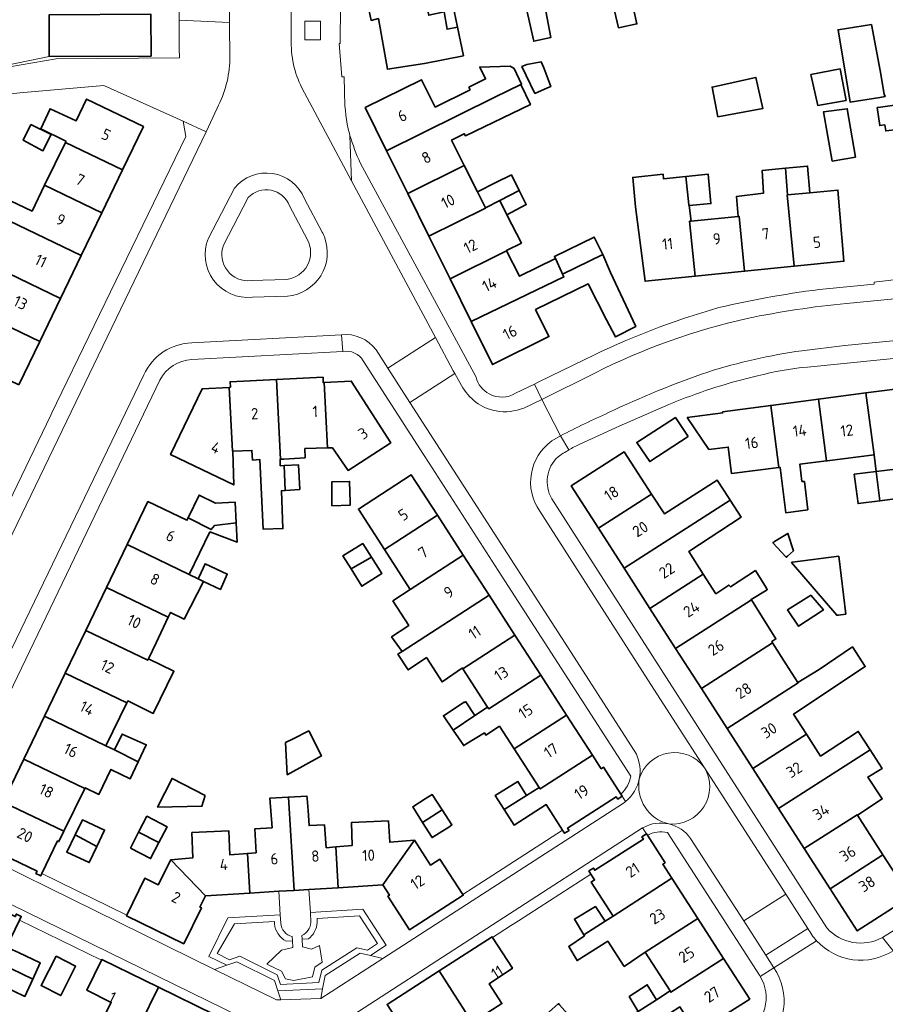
# Model space of a CAD drawing. Extents: x 152761 to 155748, y 459947 to 462743.
# Tile 214 of 256: x 154744 to 154847, y 461832 to 461950. Entities that reach past the tile are written whole.
import ezdxf
from ezdxf.enums import TextEntityAlignment as Align

# ---------------------------------------------------------------- set-up
doc = ezdxf.new("R2010")
doc.units = 0
doc.header["$LTSCALE"] = 0.75
for name, color, linetype, lineweight in [('B-RO-GR-BEPLANTING_CULTUUR_HEESTERS-GV', 251, 'CONTINUOUS', 18), ('B-RO-GR-BEPLANTING_CULTUUR_VASTE PLANTENVAK-GV', 251, 'CONTINUOUS', 18), ('B-RO-GR-GROENVOORZIENING-GV', 251, 'CONTINUOUS', 18), ('B-RO-GR-HAAG-GV', 251, 'CONTINUOUS', 13), ('B-RO-IE-TERREINAFSCHEIDING_KUNSTMATIG_HEKWERK-G', 251, 'IE-TERREINAFSCHEIDING-KUNSTMATIG', 18), ('B-RO-OG-BEBOUWING-GV', 6, 'CONTINUOUS', 35), ('B-RO-OG-BEBOUWING-T18', 1, 'CONTINUOUS', 18), ('B-RO-VH-VERHARDING_BETONSTRAATSTEEN-GV', 251, 'CONTINUOUS', 18), ('B-RO-VH-VERHARDING_STRAATBAKSTEEN-GV', 251, 'CONTINUOUS', 18), ('B-RO-VH-VERHARDING_TEGEL-GV', 251, 'CONTINUOUS', 18)]:
    doc.layers.add(name, color=color, linetype=linetype, lineweight=lineweight)
doc.styles.add('NLCS-ISO-M200-T18', font='NLCS-ISO.ttf', dxfattribs={"height": 0.36})
doc.linetypes.add('IE-TERREINAFSCHEIDING-KUNSTMATIG', pattern='A,4,[82,NLCS.SHX,S=0.75,R=90,X=0,Y=0],4,-2', length=10)

msp = doc.modelspace()

# ---------------------------------------------------------------- linework, layer by layer
at = {"layer": 'B-RO-GR-BEPLANTING_CULTUUR_HEESTERS-GV'}
for points in [[(154775.953, 461927.285, 0.5597746), (154771.042, 461928.276)], [(154768.083, 461922.582, 0.5673823), (154771.389, 461918.339)], [(154775.597, 461918.472, 0.5324154), (154778.112, 461923.207)]]:
    msp.add_lwpolyline(points, format="xyb", dxfattribs=at)
at = {"layer": 'B-RO-GR-BEPLANTING_CULTUUR_HEESTERS-GV', "flags": 128}
for points in [[(154771.042, 461928.276), (154768.083, 461922.582)], [(154778.112, 461923.207), (154775.953, 461927.285)], [(154771.389, 461918.339), (154775.597, 461918.472)]]:
    msp.add_lwpolyline(points, dxfattribs=at)
at = {"layer": 'B-RO-GR-BEPLANTING_CULTUUR_VASTE PLANTENVAK-GV', "flags": 128}
for points in [[(154774.174, 461841.33), (154774.155, 461841.609), (154769.394, 461841.327), (154767.324, 461837.753), (154768.802, 461837.021), (154770.007, 461837.428), (154774.503, 461835.206), (154774.887, 461834.069), (154779.498, 461834.282), (154779.83, 461835.774), (154784.043, 461838.452), (154785.291, 461838.174), (154786.516, 461838.968), (154784.344, 461842.279), (154779.271, 461841.953), (154779.293, 461841.473)], [(154778.237, 461839.508), (154777.488, 461839.463), (154777.544, 461838.553), (154778.607, 461838.289), (154779.572, 461838.705), (154779.875, 461836.735), (154778.985, 461836.128), (154778.727, 461834.967), (154776.5, 461834.533), (154775.472, 461834.711), (154774.998, 461835.63), (154773.274, 461836.5), (154775.002, 461838.18), (154776.379, 461838.485), (154776.331, 461839.293)], [(154776.331, 461839.293), (154775.582, 461839.249)]]:
    msp.add_lwpolyline(points, dxfattribs=at)
at = {"layer": 'B-RO-GR-BEPLANTING_CULTUUR_VASTE PLANTENVAK-GV'}
for points in [[(154775.582, 461839.249, -0.263385), (154774.174, 461841.33)], [(154779.293, 461841.473, -0.2107962), (154778.237, 461839.508)]]:
    msp.add_lwpolyline(points, format="xyb", dxfattribs=at)
at = {"layer": 'B-RO-GR-GROENVOORZIENING-GV', "flags": 128}
msp.add_lwpolyline([(154777.812, 461949.383), (154777.821, 461947.148), (154779.671, 461947.156), (154779.662, 461949.391)], close=True, dxfattribs=at)
for points in [[(154774.922, 461841.384), (154774.86, 461842.402), (154768.601, 461842.032), (154766.319, 461837.415), (154768.458, 461836.354), (154769.674, 461836.756), (154774.171, 461834.533), (154774.582, 461833.304), (154779.925, 461833.551)], [(154779.293, 461841.473), (154779.271, 461841.953), (154784.344, 461842.279), (154786.516, 461838.968), (154785.291, 461838.174), (154784.043, 461838.452), (154779.83, 461835.774), (154779.498, 461834.282), (154774.887, 461834.069), (154774.503, 461835.206), (154770.007, 461837.428), (154768.802, 461837.021), (154767.324, 461837.753), (154769.394, 461841.327), (154774.155, 461841.609), (154774.174, 461841.33)], [(154779.925, 461833.551), (154780.233, 461835.141), (154784.445, 461837.819), (154785.666, 461837.523), (154787.554, 461838.752), (154784.732, 461843.056), (154778.472, 461842.653), (154778.541, 461841.483)], [(154775.582, 461839.249), (154776.331, 461839.293), (154776.302, 461839.781)], [(154777.461, 461839.9), (154777.488, 461839.463), (154778.237, 461839.508)]]:
    msp.add_lwpolyline(points, dxfattribs=at)
at = {"layer": 'B-RO-GR-GROENVOORZIENING-GV'}
for points in [[(154774.174, 461841.33, 0.263385), (154775.582, 461839.249)], [(154776.302, 461839.781, -0.324805), (154774.922, 461841.384)], [(154778.541, 461841.483, -0.2541647), (154777.461, 461839.9)], [(154778.237, 461839.508, 0.2107962), (154779.293, 461841.473)]]:
    msp.add_lwpolyline(points, format="xyb", dxfattribs=at)
at = {"layer": 'B-RO-GR-HAAG-GV', "flags": 128}
for points in [[(154774.922, 461841.384), (154774.86, 461842.402), (154768.601, 461842.032), (154766.319, 461837.415), (154768.458, 461836.354), (154769.674, 461836.756), (154774.171, 461834.533), (154774.582, 461833.304), (154779.925, 461833.551)], [(154779.293, 461841.473), (154779.271, 461841.953), (154784.344, 461842.279), (154786.516, 461838.968), (154785.291, 461838.174), (154784.043, 461838.452), (154779.83, 461835.774), (154779.498, 461834.282), (154774.887, 461834.069), (154774.503, 461835.206), (154770.007, 461837.428), (154768.802, 461837.021), (154767.324, 461837.753), (154769.394, 461841.327), (154774.155, 461841.609), (154774.174, 461841.33)], [(154779.925, 461833.551), (154780.233, 461835.141), (154784.445, 461837.819), (154785.666, 461837.523), (154787.554, 461838.752), (154784.732, 461843.056), (154778.472, 461842.653), (154778.541, 461841.483)], [(154775.582, 461839.249), (154776.331, 461839.293), (154776.302, 461839.781)], [(154777.461, 461839.9), (154777.488, 461839.463), (154778.237, 461839.508)]]:
    msp.add_lwpolyline(points, dxfattribs=at)
at = {"layer": 'B-RO-GR-HAAG-GV'}
for points in [[(154774.174, 461841.33, 0.263385), (154775.582, 461839.249)], [(154776.302, 461839.781, -0.324805), (154774.922, 461841.384)], [(154778.541, 461841.483, -0.2541647), (154777.461, 461839.9)], [(154778.237, 461839.508, 0.2107962), (154779.293, 461841.473)]]:
    msp.add_lwpolyline(points, format="xyb", dxfattribs=at)
at = {"layer": 'B-RO-IE-TERREINAFSCHEIDING_KUNSTMATIG_HEKWERK-G', "flags": 128}
msp.add_lwpolyline([(154747.216, 461945.149), (154739.614, 461943.59)], dxfattribs=at)
at = {"layer": 'B-RO-OG-BEBOUWING-GV', "flags": 128}
for points in [[(154809.213, 461957.51), (154809.413, 461957.556), (154807.621, 461965.74), (154804.133, 461964.977), (154804.236, 461964.277), (154801.601, 461963.736), (154803.175, 461956.173), (154803.633, 461954.125), (154804.295, 461951.029), (154805.21, 461946.984), (154807.252, 461947.443), (154805.925, 461954.436), (154806.274, 461954.488), (154805.815, 461956.736)], [(154807.621, 461965.74), (154809.413, 461957.556), (154809.213, 461957.51), (154810.113, 461953.751), (154813.951, 461954.588), (154815.355, 461948.615), (154817.544, 461949.074), (154815.303, 461959.075), (154814.744, 461958.943), (154813.199, 461966.269), (154811.058, 461965.81), (154810.905, 461966.458)], [(154790.218, 461961.26), (154792.632, 461950.103), (154794.481, 461950.509), (154794.826, 461948.422), (154796.08, 461948.682), (154795.68, 461950.607), (154795.575, 461950.586), (154794.81, 461954.183), (154797.727, 461954.877), (154795.894, 461963.149), (154792.58, 461962.422), (154792.682, 461961.822)], [(154796.08, 461948.682), (154794.826, 461948.422), (154794.481, 461950.509), (154792.632, 461950.103), (154790.218, 461961.26), (154789.545, 461961.107), (154789.392, 461961.757), (154786.653, 461961.144), (154786.756, 461960.494), (154785.909, 461960.34), (154786.675, 461956.295), (154785.33, 461956.038), (154786.045, 461952.343), (154785.198, 461952.139), (154785.759, 461949.491), (154786.605, 461949.695), (154787.692, 461943.628), (154792.112, 461944.322), (154796.794, 461945.244)], [(154747.216, 461945.149), (154759.405, 461945.218), (154759.377, 461950.219), (154747.187, 461950.15)], [(154847.134, 461940.659), (154846.675, 461943.47), (154845.622, 461948.984), (154841.622, 461948.363), (154843.08, 461939.687), (154846.606, 461940.259), (154847.242, 461940.362)], [(154806.863, 461941.411), (154807.246, 461941.56), (154806.404, 461943.79), (154806.107, 461944.52), (154804.377, 461944.223), (154803.783, 461943.952), (154805.35, 461940.736)], [(154803.646, 461941.801), (154803.741, 461941.846), (154802.839, 461943.743), (154802.361, 461944.018), (154798.741, 461943.89), (154799.441, 461942.479), (154797.442, 461941.485), (154797.589, 461941.19), (154793.408, 461939.112), (154791.782, 461942.387), (154785.026, 461939.038), (154787.589, 461933.869), (154800.528, 461940.288)], [(154838.383, 461943.014), (154839.186, 461939.316), (154842.589, 461939.899), (154841.86, 461943.682)], [(154827.217, 461937.942), (154832.621, 461938.951), (154831.786, 461942.653), (154826.537, 461941.502)], [(154790.121, 461928.762), (154796.89, 461932.12), (154795.364, 461935.156), (154796.89, 461935.924), (154797.025, 461935.672), (154804.797, 461939.405), (154803.646, 461941.801), (154800.528, 461940.288), (154787.589, 461933.869)], [(154755.971, 461931.587), (154758.476, 461936.782), (154751.679, 461940.059), (154750.422, 461937.452), (154747.309, 461938.898), (154746.192, 461936.493), (154749.219, 461935.041), (154749.141, 461934.88)], [(154843.705, 461933.119), (154842.726, 461938.904), (154839.896, 461938.553), (154840.919, 461932.648)], [(154850.152, 461936.59), (154849.736, 461939.535), (154846.721, 461939.109), (154846.305, 461939.05), (154846.611, 461936.888), (154847.229, 461936.975), (154847.331, 461936.251)], [(154744.995, 461937.008), (154744.105, 461935.131), (154746.453, 461933.879), (154747.437, 461935.818)], [(154753.495, 461926.452), (154755.971, 461931.587), (154749.141, 461934.88), (154746.658, 461929.749)], [(154799.413, 461927.042), (154798.451, 461928.979), (154796.89, 461932.12), (154790.121, 461928.762), (154792.653, 461923.655), (154799.425, 461927.018)], [(154835.564, 461928.588), (154835.321, 461931.785), (154832.547, 461931.516), (154832.687, 461928.785), (154829.478, 461928.414), (154829.681, 461926.01), (154829.777, 461926.02), (154830.429, 461919.452), (154836.35, 461920.044), (154835.513, 461928.583)], [(154835.321, 461931.785), (154835.564, 461928.588), (154838.241, 461928.843), (154837.978, 461932.042)], [(154800.657, 461930.067), (154798.451, 461928.979), (154799.413, 461927.042), (154801.127, 461927.924), (154803.459, 461929.124), (154802.537, 461930.994)], [(154824.024, 461925.448), (154823.81, 461927.343), (154823.758, 461927.337), (154823.75, 461927.411), (154823.389, 461930.801), (154820.729, 461930.532), (154820.675, 461931.073), (154817.054, 461930.695), (154817.377, 461927.182), (154818.528, 461918.262), (154824.509, 461918.86), (154823.853, 461925.431)], [(154823.389, 461930.801), (154823.75, 461927.411), (154823.758, 461927.337), (154823.81, 461927.343), (154826.405, 461927.558), (154826.081, 461931.072)], [(154736.522, 461928.331), (154740.244, 461926.513), (154751.02, 461921.318), (154753.495, 461926.452), (154746.658, 461929.749), (154745.16, 461926.652), (154737.441, 461930.304)], [(154838.241, 461928.843), (154835.564, 461928.588), (154835.513, 461928.583), (154836.35, 461920.044), (154842.331, 461920.642), (154841.61, 461929.164)], [(154801.963, 461926.222), (154804.301, 461927.432), (154803.459, 461929.124), (154801.127, 461927.924)], [(154801.963, 461926.222), (154801.127, 461927.924), (154799.413, 461927.042), (154799.425, 461927.018), (154792.653, 461923.655), (154795.184, 461918.548), (154801.96, 461921.915), (154801.958, 461921.919), (154803.717, 461922.831)], [(154739.332, 461924.52), (154741.034, 461923.655), (154740.98, 461923.574), (154741.225, 461923.463), (154739.797, 461920.401), (154748.544, 461916.183), (154751.02, 461921.318), (154740.244, 461926.513)], [(154829.681, 461926.01), (154824.024, 461925.448), (154823.853, 461925.431), (154824.509, 461918.86), (154830.429, 461919.452), (154829.777, 461926.02)], [(154808.566, 461919.3), (154808.655, 461919.11), (154813.466, 461921.46), (154812.449, 461923.543), (154807.675, 461921.211), (154807.79, 461920.975)], [(154808.566, 461919.3), (154807.79, 461920.975), (154803.478, 461918.86), (154801.96, 461921.915), (154795.184, 461918.548), (154797.716, 461913.441), (154808.817, 461918.764), (154808.655, 461919.11)], [(154805.412, 461914.883), (154811.701, 461917.953), (154813.917, 461913.628), (154815.005, 461911.595), (154817.41, 461912.838), (154814.384, 461919.298), (154813.466, 461921.46), (154808.655, 461919.11), (154808.817, 461918.764), (154797.716, 461913.441), (154800.279, 461908.272), (154807.009, 461911.632)], [(154738.395, 461917.397), (154737.393, 461915.397), (154737.326, 461915.264), (154739.272, 461914.326), (154746.069, 461911.049), (154748.544, 461916.183), (154739.797, 461920.401)], [(154743.563, 461905.853), (154746.069, 461911.049), (154739.272, 461914.326), (154736.767, 461909.13)], [(154774.409, 461906.493), (154774.899, 461896.933), (154775.292, 461896.958), (154777.839, 461897.118), (154777.818, 461898.213), (154780.536, 461898.306), (154780.136, 461906.113), (154780.012, 461906.106), (154779.979, 461906.769)], [(154775.443, 461893.205), (154775.324, 461896.197), (154774.866, 461896.172), (154774.839, 461896.929), (154774.899, 461896.933), (154774.409, 461906.493), (154768.856, 461906.219), (154768.889, 461905.555), (154768.75, 461905.548), (154769.141, 461897.915), (154769.201, 461897.917), (154771.47, 461897.995), (154771.542, 461896.849), (154772.433, 461896.903), (154772.837, 461888.551), (154775.189, 461888.632), (154775, 461893.172)], [(154780.536, 461898.306), (154781.103, 461898.326), (154782.98, 461895.604), (154788.082, 461898.924), (154783.356, 461906.297), (154780.136, 461906.113)], [(154848.83, 461895.8), (154848.534, 461897.802), (154851.64, 461898.196), (154850.667, 461905.631), (154844.965, 461904.884), (154845.936, 461897.472), (154845.946, 461897.473), (154846.2, 461895.47)], [(154768.75, 461905.548), (154765.529, 461905.385), (154761.741, 461897.5), (154769.3, 461893.868), (154769.201, 461897.917), (154769.141, 461897.915)], [(154840.315, 461896.758), (154845.936, 461897.472), (154844.965, 461904.884), (154839.264, 461904.138), (154840.232, 461896.747)], [(154823.574, 461901.928), (154826.163, 461898.1), (154828.474, 461898.401), (154828.886, 461895.232), (154834.538, 461895.944), (154833.563, 461903.391), (154827.799, 461902.636), (154827.819, 461902.482)], [(154834.538, 461895.944), (154834.687, 461895.963), (154835.371, 461890.529), (154837.998, 461890.889), (154837.599, 461894.294), (154837.3, 461894.293), (154837.041, 461896.342), (154840.232, 461896.747), (154839.264, 461904.138), (154833.563, 461903.391)], [(154823.677, 461899.681), (154822.163, 461901.924), (154817.528, 461898.952), (154819.081, 461896.655)], [(154819.306, 461892.774), (154816.03, 461897.82), (154809.683, 461893.741), (154812.934, 461888.68)], [(154775.324, 461896.197), (154775.443, 461893.205), (154775.458, 461893.206), (154777.19, 461893.334), (154777.028, 461896.28), (154775.347, 461896.199)], [(154787.333, 461886.152), (154793.667, 461890.243), (154790.55, 461895.07), (154784.216, 461890.979)], [(154846.603, 461891.966), (154846.2, 461895.47), (154843.56, 461895.139), (154844.019, 461891.625)], [(154846.2, 461895.47), (154846.603, 461891.966), (154849.343, 461892.327), (154848.83, 461895.8)], [(154781.034, 461891.376), (154783.227, 461891.437), (154783.219, 461891.803), (154783.164, 461894.286), (154781.021, 461894.225)], [(154828.574, 461892.254), (154827.153, 461894.438), (154820.833, 461890.421), (154819.306, 461892.774), (154812.934, 461888.68), (154816.016, 461883.885), (154828.712, 461892.043)], [(154769.593, 461889.323), (154769.453, 461891.808), (154767.13, 461891.681), (154765.16, 461892.654), (154763.829, 461889.932), (154766.587, 461888.529), (154766.98, 461888.999)], [(154769.593, 461889.323), (154766.98, 461888.999), (154766.587, 461888.529), (154763.829, 461889.932), (154763.683, 461889.634), (154759.031, 461891.874), (154756.547, 461886.716), (154763.96, 461883.148), (154766.444, 461888.236), (154769.723, 461887.024)], [(154819.097, 461879.089), (154825.489, 461883.197), (154823.75, 461885.894), (154830.03, 461890.016), (154828.712, 461892.043), (154816.016, 461883.885)], [(154793.667, 461890.243), (154787.333, 461886.152), (154790.428, 461881.36), (154796.759, 461885.454)], [(154834.035, 461887.077), (154833.82, 461886.945), (154835.427, 461885.202), (154835.558, 461885.321), (154836.279, 461885.972), (154835.631, 461888.053)], [(154765.673, 461882.323), (154765.03, 461882.632), (154763.96, 461883.148), (154756.547, 461886.716), (154754.075, 461881.58), (154761.465, 461878.023), (154761.743, 461878.604), (154763.362, 461877.78)], [(154785.768, 461885.219), (154784.744, 461886.845), (154782.357, 461885.384), (154783.335, 461883.808)], [(154765.03, 461882.632), (154765.673, 461882.323), (154767.692, 461881.351), (154768.515, 461883.188), (154765.874, 461884.419), (154765.14, 461882.865)], [(154783.335, 461883.808), (154784.616, 461881.744), (154787.003, 461883.256), (154785.768, 461885.219)], [(154790.428, 461881.36), (154788.35, 461879.986), (154790.241, 461877.04), (154788.187, 461875.662), (154789.435, 461873.939), (154799.852, 461880.666), (154796.759, 461885.454)], [(154841.657, 461878.287), (154842.548, 461878.403), (154841.711, 461885.322), (154836.176, 461884.608), (154836.063, 461884.594), (154841.467, 461878.268)], [(154822.178, 461874.294), (154831.244, 461880.119), (154831.223, 461880.153), (154833.153, 461881.308), (154833.04, 461881.496), (154831.737, 461883.616), (154828.739, 461881.666), (154828.553, 461881.879), (154827.013, 461880.833), (154825.489, 461883.197), (154819.097, 461879.089)], [(154751.603, 461876.444), (154759.005, 461872.881), (154759.085, 461873.049), (154760, 461874.961), (154761.465, 461878.023), (154754.075, 461881.58)], [(154796.72, 461871.858), (154802.944, 461875.878), (154799.852, 461880.666), (154789.435, 461873.939), (154788.945, 461873.622), (154790.186, 461871.716), (154792.349, 461873.202), (154794.24, 461870.283), (154796.661, 461871.949)], [(154831.244, 461880.119), (154822.178, 461874.294), (154825.26, 461869.499), (154833.768, 461874.966), (154833.678, 461875.107), (154834.179, 461875.428)], [(154838.12, 461880.517), (154835.589, 461878.911), (154836.894, 461876.949), (154839.658, 461878.765), (154839.866, 461878.902), (154838.352, 461880.664)], [(154759.085, 461873.049), (154759.005, 461872.881), (154751.603, 461876.444), (154749.131, 461871.308), (154756.497, 461867.762), (154756.615, 461868.004), (154759.67, 461866.508), (154762.14, 461871.553)], [(154802.944, 461875.878), (154796.72, 461871.858), (154799.686, 461867.269), (154799.814, 461867.071), (154806.036, 461871.09)], [(154825.26, 461869.499), (154828.341, 461864.703), (154836.837, 461870.162), (154836.796, 461870.226), (154835.376, 461872.449), (154833.768, 461874.966)], [(154837.782, 461864.126), (154836.302, 461866.423), (154844.887, 461872.109), (154843.347, 461874.461), (154839.374, 461871.786), (154836.796, 461870.226), (154836.837, 461870.162), (154828.341, 461864.703), (154831.422, 461859.908), (154837.842, 461864.033)], [(154749.131, 461871.308), (154746.659, 461866.172), (154753.989, 461862.645), (154756.497, 461867.762)], [(154798.145, 461866.261), (154795.554, 461864.512), (154796.821, 461862.652), (154797.067, 461862.808), (154799.301, 461864.167), (154799.452, 461863.917), (154801.092, 461864.975), (154802.863, 461862.255), (154809.129, 461866.301), (154806.036, 461871.09), (154799.814, 461867.071), (154799.686, 461867.269)], [(154798.145, 461866.261), (154797.091, 461867.906), (154796.923, 461867.801), (154796.876, 461867.868), (154794.389, 461866.22), (154795.554, 461864.512)], [(154751.481, 461857.524), (154751.52, 461857.604), (154753.165, 461856.814), (154754.598, 461859.813), (154756.886, 461858.658), (154757.863, 461860.71), (154755.005, 461862.137), (154753.989, 461862.645), (154746.659, 461866.172), (154744.186, 461861.036)], [(154812.221, 461861.513), (154809.129, 461866.301), (154802.863, 461862.255), (154805.86, 461857.649), (154805.972, 461857.477)], [(154775.505, 461863.015), (154775.691, 461859.168), (154779.793, 461861.427), (154778.282, 461864.419), (154776.398, 461863.466)], [(154834.504, 461855.112), (154845.46, 461862.153), (154844.039, 461864.353), (154839.537, 461861.403), (154837.842, 461864.033), (154831.422, 461859.908)], [(154755.005, 461862.137), (154757.863, 461860.71), (154758.834, 461862.748), (154755.95, 461864.029)], [(154843.955, 461854.308), (154846.902, 461856.271), (154845.173, 461858.893), (154846.903, 461859.92), (154845.46, 461862.153), (154834.504, 461855.112), (154837.585, 461850.317), (154843.909, 461854.38)], [(154748.974, 461852.405), (154751.481, 461857.524), (154744.186, 461861.036), (154741.714, 461855.9)], [(154805.86, 461857.649), (154804.319, 461856.691), (154801.655, 461854.991), (154802.84, 461853.135), (154806.696, 461855.589), (154808.652, 461852.543), (154808.901, 461852.157), (154809.432, 461852.499), (154809.259, 461852.768), (154815.076, 461856.516), (154815.249, 461856.247), (154815.787, 461856.594), (154815.621, 461856.852), (154813.551, 461860.063), (154813.273, 461859.884), (154812.221, 461861.513), (154805.972, 461857.477)], [(154765.881, 461856.691), (154761.911, 461858.717), (154760.187, 461855.285), (154765.481, 461855.396)], [(154801.655, 461854.991), (154804.319, 461856.691), (154803.315, 461858.337), (154800.581, 461856.674)], [(154775.832, 461856.481), (154773.614, 461856.345), (154773.881, 461852.824), (154771.802, 461852.683), (154771.97, 461849.824), (154770.934, 461849.739), (154771.223, 461844.997), (154774.689, 461845.208), (154776.514, 461845.319)], [(154778.184, 461854.868), (154778.074, 461856.306), (154778.05, 461856.616), (154775.832, 461856.481), (154776.514, 461845.319), (154778.303, 461845.428), (154781.803, 461845.641), (154781.505, 461850.524), (154780.358, 461850.426), (154780.156, 461853.186), (154778.321, 461853.072)], [(154792.215, 461856.263), (154790.717, 461855.327), (154791.892, 461853.451), (154794.234, 461854.969), (154793.054, 461856.788)], [(154746.331, 461847.336), (154748.207, 461851.25), (154748.369, 461851.172), (154748.974, 461852.405), (154741.714, 461855.9), (154740.877, 461854.16), (154740.573, 461854.307), (154738.924, 461850.867), (154738.795, 461850.596), (154739.372, 461850.319), (154739.51, 461850.608), (154745.751, 461847.617), (154745.612, 461847.329), (154746.194, 461847.05)], [(154794.234, 461854.969), (154791.892, 461853.451), (154793.027, 461851.639), (154795.02, 461852.901), (154795.413, 461853.15)], [(154752.924, 461850.592), (154753.843, 461852.545), (154751.195, 461853.762), (154750.321, 461851.978)], [(154760.331, 461851.035), (154761.314, 461852.946), (154758.895, 461854.19), (154757.912, 461852.278)], [(154846.995, 461849.588), (154843.955, 461854.308), (154843.909, 461854.38), (154837.585, 461850.317), (154840.666, 461845.522)], [(154790.934, 461851.329), (154787.967, 461851.076), (154787.804, 461853.629), (154783.373, 461853.444), (154783.455, 461850.69), (154781.505, 461850.524), (154781.803, 461845.641), (154787.13, 461845.965)], [(154750.321, 461851.978), (154749.302, 461849.897), (154752.005, 461848.64), (154752.924, 461850.592)], [(154756.929, 461850.367), (154759.348, 461849.123), (154760.331, 461851.035), (154757.912, 461852.278)], [(154770.934, 461849.739), (154768.841, 461849.568), (154768.704, 461852.465), (154764.282, 461852.249), (154764.397, 461849.204), (154761.784, 461848.99), (154765.901, 461844.672), (154771.223, 461844.997)], [(154818.691, 461852.087), (154818.153, 461851.74), (154818.327, 461851.471), (154812.51, 461847.723), (154812.337, 461847.992), (154811.799, 461847.645), (154812.049, 461847.256), (154812.484, 461846.579), (154812.092, 461846.318), (154814.708, 461842.24), (154821.735, 461846.764), (154820.645, 461848.458), (154820.917, 461848.633), (154818.799, 461851.92)], [(154787.13, 461845.965), (154787.932, 461844.745), (154787.753, 461844.628), (154790.351, 461840.603), (154796.762, 461844.744), (154796.708, 461844.828), (154793.977, 461849.056), (154792.841, 461848.339), (154790.934, 461851.329)], [(154765.901, 461844.672), (154761.784, 461848.99), (154760.251, 461845.984), (154758.649, 461846.767), (154756.502, 461842.369), (154756.458, 461842.279), (154763.305, 461838.936), (154765.427, 461843.24), (154765.244, 461843.329)], [(154840.666, 461845.522), (154843.918, 461840.461), (154850.248, 461844.538), (154846.995, 461849.588)], [(154818.535, 461837.925), (154824.821, 461841.972), (154821.735, 461846.764), (154814.708, 461842.24), (154813.752, 461841.625), (154811.215, 461839.991), (154811.28, 461839.885), (154809.388, 461838.616), (154810.387, 461836.913), (154814.063, 461839.236), (154816.036, 461836.209)], [(154745.235, 461834.706), (154746.136, 461836.641), (154743.531, 461837.868), (154742.117, 461838.532), (154743.67, 461841.772), (154743.874, 461842.197), (154743.287, 461842.478), (154743.149, 461842.189), (154736.909, 461845.18), (154737.047, 461845.469), (154736.47, 461845.745), (154736.399, 461845.598), (154734.691, 461842.033), (154734.978, 461841.895), (154734.094, 461840.06), (154740.882, 461836.789), (154742.627, 461835.948)], [(154811.215, 461839.991), (154813.752, 461841.625), (154812.578, 461843.372), (154810.064, 461841.886)], [(154824.821, 461841.972), (154818.535, 461837.925), (154821.523, 461833.277), (154821.617, 461833.13), (154827.906, 461837.179)], [(154801.06, 461828.609), (154799.724, 461830.684), (154801.384, 461831.761), (154799.875, 461834.134), (154802.641, 461836.002), (154800.275, 461839.68), (154800.221, 461839.764), (154793.872, 461835.679), (154799.203, 461827.394)], [(154748.024, 461837.452), (154746.23, 461833.912), (154748.584, 461832.719), (154750.377, 461836.26)], [(154760.293, 461833.735), (154753.515, 461837.057), (154753.471, 461836.968), (154751.712, 461833.378), (154754.632, 461831.908), (154753.104, 461828.885), (154754.901, 461827.966), (154753.775, 461825.795), (154755.901, 461824.776)], [(154819.882, 461832.219), (154817.696, 461830.808), (154812.873, 461827.736), (154814.169, 461825.556), (154816.727, 461822.588), (154820.063, 461825.464), (154817.73, 461828.17), (154822.704, 461831.367), (154824.689, 461828.247), (154831.047, 461832.3), (154827.906, 461837.179), (154821.617, 461833.13), (154821.523, 461833.277)], [(154741.66, 461833.894), (154744.308, 461832.623), (154745.235, 461834.706), (154742.627, 461835.948)], [(154793.872, 461835.679), (154787.649, 461831.675), (154790.156, 461827.779), (154791.733, 461828.786), (154792.034, 461828.337), (154793.135, 461829.051), (154794.289, 461827.183), (154796.037, 461828.227), (154797.331, 461826.171), (154799.203, 461827.394)], [(154755.901, 461824.776), (154757.752, 461823.889), (154758.818, 461826.049), (154760.672, 461825.249), (154761.635, 461827.289), (154764.657, 461825.827), (154766.937, 461830.478), (154760.293, 461833.735)], [(154817.696, 461830.808), (154819.882, 461832.219), (154818.777, 461834.014), (154816.64, 461832.603)], [(154808.303, 461831.612), (154808.17, 461831.763), (154805.861, 461829.718), (154805.836, 461829.696), (154807.44, 461827.661), (154809.923, 461829.771)]]:
    msp.add_lwpolyline(points, close=True, dxfattribs=at)
at = {"layer": 'B-RO-VH-VERHARDING_BETONSTRAATSTEEN-GV', "flags": 128}
for points in [[(154776.176, 461947.293), (154776.221, 461958.182), (154768.75, 461958.088), (154768.804, 461949.219), (154768.831, 461944.8)], [(154768.831, 461944.8), (154768.804, 461949.219), (154762.771, 461949.528), (154762.762, 461946.172), (154762.786, 461945.007), (154748.026, 461944.868), (154739.616, 461943.446), (154703.643, 461943.985), (154700.164, 461944.037), (154698.226, 461944.167), (154697.896, 461943.354), (154700.593, 461942.931), (154707.621, 461941.83), (154707.399, 461940.218), (154713.512, 461937.809), (154714.237, 461939.515), (154714.431, 461939.434)], [(154714.431, 461939.434), (154721.26, 461936.516), (154721.452, 461936.404), (154720.679, 461934.781), (154722.188, 461934.069), (154722.729, 461935.312), (154732.114, 461930.946), (154734.234, 461935.46), (154734.843, 461936.757), (154736.483, 461940.248), (154737.676, 461940.347), (154740.725, 461940.679), (154740.673, 461940.513), (154743.675, 461940.808), (154753.744, 461941.687), (154763.254, 461937.413), (154765.984, 461936.131), (154767.308, 461938.986)], [(154786.326, 461910.033), (154787.727, 461907.857), (154793.433, 461911.516), (154783.391, 461930.286), (154777.429, 461941.431)], [(154767.308, 461938.986), (154765.984, 461936.131), (154740.681, 461883.656), (154726.294, 461853.822)], [(154766.264, 461923.42), (154769.376, 461929.408)], [(154777.776, 461928.117), (154779.878, 461924.145)], [(154775.724, 461916.475), (154771.533, 461916.342)], [(154764.283, 461910.889), (154782.18, 461911.85)], [(154734.177, 461856.462), (154741.638, 461871.964), (154758.542, 461907.038)], [(154796.567, 461905.787), (154795.751, 461907.204), (154790.389, 461903.723), (154809.307, 461874.343), (154817.488, 461861.632)], [(154807.366, 461899.133), (154808.409, 461899.757), (154806.188, 461904.104), (154804.011, 461903.073)], [(154825.636, 461860.007), (154818.866, 461870.538), (154805.928, 461890.706)], [(154835.37, 461844.878), (154825.636, 461860.007)], [(154815.926, 461855.756), (154787.128, 461837.169), (154779.7, 461832.394), (154774.945, 461832.22), (154774.426, 461832.199), (154766.98, 461835.866), (154738.455, 461849.887), (154736.305, 461850.944)], [(154734.928, 461847.405), (154736.821, 461846.477), (154773.935, 461828.294), (154780.972, 461828.688), (154818.233, 461852.798), (154818.325, 461852.857)], [(154823.964, 461851.548), (154830.342, 461841.688), (154835.37, 461844.878)], [(154838.009, 461840.775), (154832.991, 461837.558), (154833.953, 461836.059), (154839.052, 461839.291)]]:
    msp.add_lwpolyline(points, dxfattribs=at)
at = {"layer": 'B-RO-VH-VERHARDING_BETONSTRAATSTEEN-GV'}
for points in [[(154776.46, 461944.206, -0.0628191), (154776.176, 461947.293)], [(154767.308, 461938.986, 0.1150988), (154768.831, 461944.8)], [(154768.831, 461944.8, -0.1150988), (154767.308, 461938.986)], [(154777.429, 461941.431, -0.0593903), (154776.46, 461944.206)], [(154769.376, 461929.408, -0.569886), (154777.776, 461928.117)], [(154771.533, 461916.342, -0.568644), (154766.264, 461923.42)], [(154780.143, 461923.566, -0.498522), (154775.724, 461916.475)], [(154779.878, 461924.145, -0.0288508), (154780.143, 461923.566)], [(154782.18, 461911.85, -0.2655113), (154786.326, 461910.033)], [(154758.542, 461907.038, -0.2875425), (154764.283, 461910.889)], [(154800.703, 461902.726, -0.2313525), (154796.567, 461905.787)], [(154804.011, 461903.073, -0.1447928), (154800.703, 461902.726)], [(154805.928, 461890.706, -0.410827), (154807.366, 461899.133)], [(154817.488, 461861.632, -0.1602979), (154817.829, 461858.681)], [(154817.829, 461858.681, -0.618689), (154825.636, 461860.007)], [(154825.636, 461860.007, 0.618689), (154817.829, 461858.681)], [(154821.372, 461853.27, 0.6116393), (154825.636, 461860.007)], [(154825.636, 461860.007, -0.6116393), (154821.372, 461853.27)], [(154817.829, 461858.681, -0.1717838), (154816.194, 461855.962)], [(154817.829, 461858.681, 0.3944862), (154821.372, 461853.27)], [(154821.372, 461853.27, -0.3944862), (154817.829, 461858.681)], [(154816.194, 461855.962, -0.0165938), (154815.926, 461855.756)], [(154818.325, 461852.857, -0.1814919), (154821.372, 461853.27)], [(154821.372, 461853.27, -0.1836008), (154823.964, 461851.548)], [(154839.052, 461839.291, -0.0637724), (154838.009, 461840.775)]]:
    msp.add_lwpolyline(points, format="xyb", dxfattribs=at)
at = {"layer": 'B-RO-VH-VERHARDING_BETONSTRAATSTEEN-GV', "flags": 128}
for points in [[(154787.727, 461907.857), (154790.389, 461903.723), (154795.751, 461907.204), (154795.566, 461907.525), (154793.433, 461911.516)], [(154838.009, 461840.775), (154835.37, 461844.878), (154830.342, 461841.688), (154832.991, 461837.558)], [(154785.666, 461837.523), (154784.445, 461837.819), (154780.233, 461835.141), (154779.925, 461833.551), (154779.7, 461832.394), (154787.128, 461837.169)], [(154768.458, 461836.354), (154766.98, 461835.866), (154774.426, 461832.199), (154774.945, 461832.22), (154774.582, 461833.304), (154774.171, 461834.533), (154769.674, 461836.756)]]:
    msp.add_lwpolyline(points, close=True, dxfattribs=at)
at = {"layer": 'B-RO-VH-VERHARDING_STRAATBAKSTEEN-GV', "flags": 128}
for points in [[(154870.941, 461918.333), (154842.622, 461915.605)], [(154837.284, 461909.937), (154842.418, 461910.554), (154869.493, 461913.202)], [(154812.497, 461907.246), (154806.188, 461904.104), (154808.409, 461899.757)], [(154778.303, 461845.428), (154776.514, 461845.319), (154774.689, 461845.208), (154774.86, 461842.402), (154774.922, 461841.384)], [(154778.541, 461841.483), (154778.472, 461842.653), (154778.303, 461845.428)], [(154776.302, 461839.781), (154776.331, 461839.293), (154776.379, 461838.485), (154775.002, 461838.18), (154773.274, 461836.5), (154774.998, 461835.63), (154775.472, 461834.711), (154776.5, 461834.533), (154778.727, 461834.967), (154778.985, 461836.128), (154779.875, 461836.735), (154779.572, 461838.705), (154778.607, 461838.289), (154777.544, 461838.553), (154777.488, 461839.463), (154777.461, 461839.9)], [(154839.052, 461839.291), (154833.953, 461836.059)]]:
    msp.add_lwpolyline(points, dxfattribs=at)
at = {"layer": 'B-RO-VH-VERHARDING_STRAATBAKSTEEN-GV'}
for points in [[(154842.622, 461915.605, 0.0264735), (154830.76, 461913.799)], [(154830.76, 461913.799, 0.0620461), (154812.497, 461907.246)], [(154826.032, 461907.376, -0.0423816), (154837.284, 461909.937)], [(154814.151, 461902.519, -0.0291811), (154826.032, 461907.376)], [(154808.409, 461899.757, -0.0148843), (154814.151, 461902.519)], [(154774.922, 461841.384, 0.324805), (154776.302, 461839.781)], [(154777.461, 461839.9, 0.2541647), (154778.541, 461841.483)], [(154848.203, 461838.1, -0.3657438), (154839.052, 461839.291)], [(154833.953, 461836.059, -0.3722443), (154832.708, 461826.562)]]:
    msp.add_lwpolyline(points, format="xyb", dxfattribs=at)
at = {"layer": 'B-RO-VH-VERHARDING_TEGEL-GV', "flags": 128}
for points in [[(154762.945, 461969.114), (154762.784, 461965.034), (154762.776, 461951.576), (154762.771, 461949.528), (154768.804, 461949.219), (154768.75, 461958.088), (154768.779, 461960.642), (154768.78, 461961.638), (154768.78, 461961.946)], [(154782.556, 461940.925), (154782.524, 461942.749), (154782.224, 461942.744), (154781.931, 461946.723), (154782.051, 461946.731), (154782.165, 461960.608), (154776.266, 461960.623), (154776.221, 461958.182)], [(154776.221, 461958.182), (154776.176, 461947.293)], [(154777.429, 461941.431), (154783.391, 461930.286), (154783.208, 461935.685)], [(154763.254, 461937.413), (154763.57, 461935.586), (154748.087, 461903.657), (154747.531, 461902.512), (154747.386, 461902.21), (154732.315, 461870.937), (154731.881, 461870.036), (154719.177, 461843.672)], [(154721.042, 461842.874), (154726.294, 461853.822), (154740.681, 461883.656), (154765.984, 461936.131), (154763.254, 461937.413)], [(154783.208, 461935.685), (154783.391, 461930.286), (154793.433, 461911.516), (154795.566, 461907.525), (154795.751, 461907.204), (154796.567, 461905.787)], [(154798.295, 461906.773), (154784.439, 461932.451)], [(154769.376, 461929.408), (154766.264, 461923.42)], [(154768.083, 461922.582), (154771.042, 461928.276)], [(154779.878, 461924.145), (154777.776, 461928.117)], [(154775.953, 461927.285), (154778.112, 461923.207)], [(154870.465, 461920.325), (154849.331, 461918.299), (154849.291, 461918.537), (154845.926, 461918.131), (154845.955, 461917.893), (154840.212, 461917.361)], [(154775.597, 461918.472), (154771.389, 461918.339)], [(154842.622, 461915.605), (154870.941, 461918.333)], [(154771.533, 461916.342), (154775.724, 461916.475)], [(154869.493, 461913.202), (154842.418, 461910.554), (154837.284, 461909.937)], [(154764.274, 461908.872), (154782.354, 461909.855), (154782.18, 461911.85), (154764.283, 461910.889)], [(154782.18, 461911.85), (154782.354, 461909.855)], [(154837.964, 461907.986), (154869.217, 461911.116)], [(154817.488, 461861.632), (154809.307, 461874.343), (154790.389, 461903.723), (154787.727, 461907.857), (154786.326, 461910.033)], [(154784.798, 461908.732), (154792.008, 461897.524), (154792.696, 461896.455), (154800.947, 461883.628), (154816.82, 461858.994)], [(154811.334, 461908.894), (154805.827, 461906.197), (154805.303, 461905.945), (154806.188, 461904.104), (154812.497, 461907.246)], [(154758.542, 461907.038), (154741.638, 461871.964), (154734.177, 461856.462)], [(154735.895, 461855.358), (154737.548, 461858.782), (154760.459, 461906.411)], [(154804.011, 461903.073), (154806.188, 461904.104), (154805.303, 461905.945), (154803.018, 461904.847)], [(154810.726, 461898.751), (154815.422, 461900.884), (154821.382, 461903.488)], [(154809.393, 461898.054), (154808.409, 461899.757), (154807.366, 461899.133)], [(154808.409, 461899.757), (154809.393, 461898.054)], [(154840.281, 461840.827), (154821.08, 461870.779), (154807.369, 461892.203)], [(154805.928, 461890.706), (154818.866, 461870.538), (154825.636, 461860.007), (154835.37, 461844.878), (154838.009, 461840.775)], [(154816.194, 461855.962), (154815.787, 461856.594), (154815.249, 461856.247), (154815.076, 461856.516), (154809.259, 461852.768), (154809.432, 461852.499), (154808.901, 461852.157), (154808.652, 461852.543), (154800.316, 461847.159), (154799.173, 461846.421)], [(154815.621, 461856.852), (154815.787, 461856.594), (154816.194, 461855.962)], [(154799.173, 461846.421), (154796.708, 461844.828), (154796.762, 461844.744), (154790.351, 461840.603), (154787.753, 461844.628), (154787.932, 461844.745), (154787.13, 461845.965), (154781.803, 461845.641), (154778.303, 461845.428), (154778.472, 461842.653), (154784.732, 461843.056), (154787.554, 461838.752), (154785.666, 461837.523), (154787.128, 461837.169), (154815.926, 461855.756)], [(154787.649, 461831.675), (154793.872, 461835.679), (154800.221, 461839.764), (154800.275, 461839.68), (154802.421, 461841.061), (154803.358, 461841.664), (154812.049, 461847.256), (154811.799, 461847.645), (154812.337, 461847.992), (154812.51, 461847.723), (154818.327, 461851.471), (154818.153, 461851.74), (154818.691, 461852.087), (154818.233, 461852.798), (154780.972, 461828.688)], [(154818.325, 461852.857), (154818.233, 461852.798), (154818.691, 461852.087), (154818.799, 461851.92)], [(154868.284, 461852.804), (154860.44, 461848.135), (154859.535, 461847.596), (154846.925, 461839.677), (154848.203, 461838.1)], [(154821.192, 461852.234), (154832.226, 461835.149)], [(154833.953, 461836.059), (154832.991, 461837.558), (154830.342, 461841.688), (154823.964, 461851.548)], [(154773.935, 461828.294), (154736.821, 461846.477)], [(154743.287, 461842.478), (154743.874, 461842.197), (154743.67, 461841.772), (154753.471, 461836.968), (154753.515, 461837.057), (154760.293, 461833.735), (154766.937, 461830.478)], [(154848.203, 461838.1), (154846.925, 461839.677)], [(154833.953, 461836.059), (154832.309, 461835.016)], [(154832.309, 461835.016), (154833.953, 461836.059)]]:
    msp.add_lwpolyline(points, dxfattribs=at)
for points in [[(154777.812, 461949.383), (154779.662, 461949.391), (154779.671, 461947.156), (154777.821, 461947.148)], [(154766.98, 461835.866), (154768.458, 461836.354), (154766.319, 461837.415), (154768.601, 461842.032), (154774.86, 461842.402), (154774.689, 461845.208), (154771.223, 461844.997), (154765.901, 461844.672), (154765.244, 461843.329), (154765.427, 461843.24), (154763.305, 461838.936), (154756.458, 461842.279), (154756.502, 461842.369), (154746.331, 461847.336), (154746.194, 461847.05), (154745.612, 461847.329), (154745.751, 461847.617), (154739.51, 461850.608), (154739.372, 461850.319), (154738.795, 461850.596), (154738.455, 461849.887)], [(154779.7, 461832.394), (154779.925, 461833.551), (154774.582, 461833.304), (154774.945, 461832.22)]]:
    msp.add_lwpolyline(points, close=True, dxfattribs=at)
at = {"layer": 'B-RO-VH-VERHARDING_TEGEL-GV'}
for points in [[(154776.176, 461947.293, 0.0628191), (154776.46, 461944.206)], [(154776.46, 461944.206, 0.0593903), (154777.429, 461941.431)], [(154782.982, 461936.512, -0.0530341), (154782.556, 461940.925)], [(154783.208, 461935.685, -0.0099238), (154782.982, 461936.512)], [(154784.439, 461932.451, -0.0392351), (154783.208, 461935.685)], [(154777.776, 461928.117, 0.569886), (154769.376, 461929.408)], [(154771.042, 461928.276, -0.5597746), (154775.953, 461927.285)], [(154766.264, 461923.42, 0.568644), (154771.533, 461916.342)], [(154775.724, 461916.475, 0.498522), (154780.143, 461923.566)], [(154780.143, 461923.566, 0.0288508), (154779.878, 461924.145)], [(154771.389, 461918.339, -0.5673823), (154768.083, 461922.582)], [(154778.112, 461923.207, -0.5324154), (154775.597, 461918.472)], [(154840.212, 461917.361, 0.0290481), (154827.37, 461915.096)], [(154827.37, 461915.096, 0.0455156), (154811.334, 461908.894)], [(154830.76, 461913.799, -0.0264735), (154842.622, 461915.605)], [(154812.497, 461907.246, -0.0620461), (154830.76, 461913.799)], [(154786.326, 461910.033, 0.2655113), (154782.18, 461911.85)], [(154764.283, 461910.889, 0.2875425), (154758.542, 461907.038)], [(154782.354, 461909.855, -0.3007789), (154784.798, 461908.732)], [(154837.284, 461909.937, 0.0423816), (154826.032, 461907.376)], [(154760.459, 461906.411, -0.2696301), (154764.274, 461908.872)], [(154831.973, 461906.91, -0.0434072), (154837.964, 461907.986)], [(154799.878, 461904.754, -0.2115413), (154798.295, 461906.773)], [(154826.032, 461907.376, 0.0291811), (154814.151, 461902.519)], [(154822.143, 461903.804, -0.0406804), (154831.973, 461906.91)], [(154796.567, 461905.787, 0.2313525), (154800.703, 461902.726)], [(154803.018, 461904.847, -0.2652803), (154799.878, 461904.754)], [(154821.382, 461903.488, -0.002707), (154822.143, 461903.804)], [(154800.703, 461902.726, 0.1447928), (154804.011, 461903.073)], [(154814.151, 461902.519, 0.0148843), (154808.409, 461899.757)], [(154807.366, 461899.133, 0.410827), (154805.928, 461890.706)], [(154809.393, 461898.054, -0.0205268), (154810.726, 461898.751)], [(154808.109, 461897.238, -0.0207698), (154809.393, 461898.054)], [(154807.369, 461892.203, -0.3535079), (154808.109, 461897.238)], [(154817.829, 461858.681, 0.1602979), (154817.488, 461861.632)], [(154816.82, 461858.994, -0.1703395), (154815.621, 461856.852)], [(154816.194, 461855.962, 0.1717838), (154817.829, 461858.681)], [(154815.926, 461855.756, 0.0165938), (154816.194, 461855.962)], [(154821.372, 461853.27, 0.1814919), (154818.325, 461852.857)], [(154823.964, 461851.548, 0.1836008), (154821.372, 461853.27)], [(154818.799, 461851.92, -0.1872243), (154821.192, 461852.234)], [(154838.009, 461840.775, 0.0637724), (154839.052, 461839.291)], [(154846.925, 461839.677, -0.3510024), (154840.281, 461840.827)], [(154839.052, 461839.291, 0.3657438), (154848.203, 461838.1)], [(154832.708, 461826.562, 0.3722443), (154833.953, 461836.059)], [(154832.309, 461835.016, -0.4204104), (154830.508, 461828.149)], [(154832.226, 461835.149, -0.0087884), (154832.309, 461835.016)]]:
    msp.add_lwpolyline(points, format="xyb", dxfattribs=at)

# ---------------------------------------------------------------- texts
at = {"layer": 'B-RO-OG-BEBOUWING-T18', "style": 'NLCS-ISO-M200-T18'}
for s, rotation, p in [('6', 26.4, (154789.463, 461938.077)), ('5', 334.2, (154754.031, 461935.804)), ('8', 26.5, (154792.341, 461933.083)), ('7', 334.2, (154750.912, 461930.403)), ('10', 26.5, (154794.951, 461927.838)), ('9', 334.2, (154748.594, 461925.616)), ('7', 5.8, (154832.96, 461923.93)), ('12', 26.4, (154797.633, 461922.449)), ('11', 5.8, (154821.228, 461922.739)), ('9', 5.8, (154827.107, 461923.336)), ('5', 5.7, (154839.09, 461922.923)), ('11', 334.2, (154746.21, 461920.691)), ('14', 26.5, (154799.902, 461917.889)), ('13', 334.2, (154743.786, 461915.684)), ('16', 26.4, (154802.359, 461912.123)), ('2', 2.1, (154771.803, 461902.401)), ('1', 2.1, (154779.047, 461902.67)), ('3', 34.6, (154784.777, 461900.044)), ('14', 7.2, (154837.032, 461900.373)), ('12', 7.4, (154842.685, 461900.387)), ('16', 7.4, (154831.296, 461898.902)), ('4', 334.5, (154767.143, 461898.322)), ('18', 32.8, (154814.509, 461892.849)), ('5', 32.9, (154789.58, 461890.307)), ('20', 32.5, (154817.956, 461888.58)), ('6', 334, (154761.76, 461887.76)), ('7', 32.8, (154791.957, 461885.781)), ('22', 32.5, (154821.126, 461883.618)), ('8', 333.8, (154759.874, 461882.571)), ('9', 32.8, (154795.023, 461881.033)), ('24', 32.5, (154824.081, 461878.992)), ('10', 333.8, (154757.388, 461877.509)), ('11', 32.8, (154798.136, 461876.211)), ('26', 32.5, (154827.02, 461874.391)), ('12', 333.9, (154754.178, 461872.123)), ('13', 32.8, (154801.326, 461871.27)), ('28', 32.5, (154830.312, 461869.236)), ('14', 333.9, (154751.737, 461867.138)), ('15', 32.8, (154804.238, 461866.761)), ('30', 32.5, (154833.352, 461864.477)), ('17', 32.8, (154807.268, 461862.066)), ('16', 333.8, (154749.808, 461862.07)), ('32', 32.5, (154836.367, 461859.756)), ('18', 333.9, (154746.884, 461857.233)), ('19', 33, (154810.928, 461857.095)), ('34', 32.5, (154839.583, 461854.721)), ('20', 333.6, (154744.307, 461851.942)), ('8', 3.8, (154779.062, 461849.429)), ('10', 2.4, (154785.432, 461849.526)), ('36', 32.5, (154842.777, 461849.721)), ('4', 2.8, (154768.104, 461848.431)), ('6', 3.8, (154774.154, 461849.096)), ('21', 33.2, (154817.037, 461847.753)), ('12', 32.5, (154791.291, 461846.307)), ('38', 32.5, (154845.088, 461846.102)), ('2', 333.6, (154762.396, 461844.483)), ('23', 32.5, (154820.002, 461842.214)), ('25', 32.8, (154823.488, 461837.617)), ('11', 32.5, (154800.842, 461835.515)), ('27', 33, (154826.539, 461832.855)), ('1', 333.8, (154754.768, 461832.52))]:
    msp.add_text(s, height=1.35, rotation=rotation, dxfattribs=at).set_placement(p, align=Align.MIDDLE)

doc.saveas('drawing.dxf')
